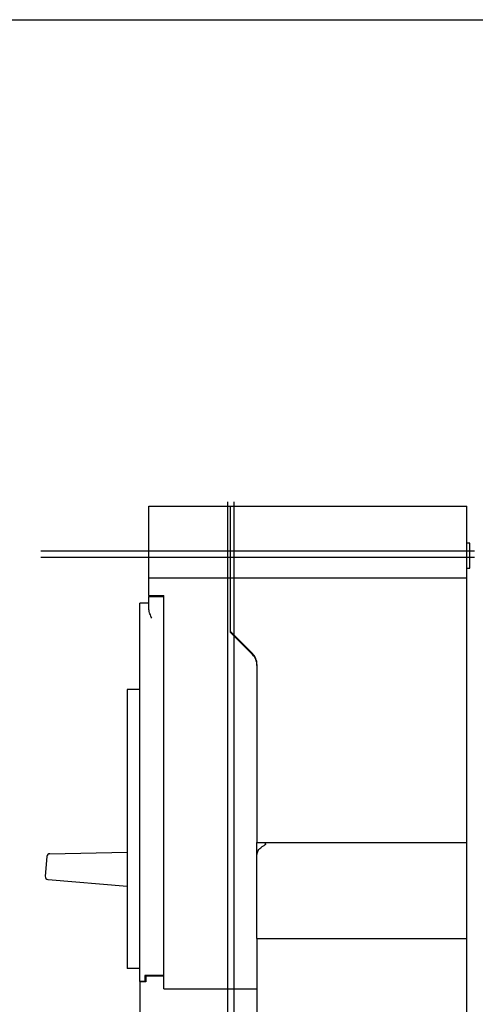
# Model space of a CAD drawing. Extents: x 0 to 22, y 0 to 17.
# Tile 4 of 6: x 10.4 to 15.2, y 6.7 to 17. Entities that reach past the tile are written whole.
import ezdxf

# ---------------------------------------------------------------- set-up
doc = ezdxf.new("R2010")
doc.units = 0
doc.header["$LTSCALE"] = 1.21
doc.layers.get('0').update_dxf_attribs({"linetype": 'CONTINUOUS'})

msp = doc.modelspace()

# ---------------------------------------------------------------- linework, layer by layer
at = {"color": 7, "linetype": 'CONTINUOUS'}
msp.add_line((0, 17), (22, 17), dxfattribs=at)
at = {"color": 6, "linetype": 'CONTINUOUS'}
for p, q in [((11.76, 11.005), (11.76, 11.934)), ((11.76, 11.934), (12.608, 11.934)), ((12.608, 10.621), (12.608, 11.934)), ((12.61, 10.629), (12.61, 11.934)), ((12.61, 11.934), (15.073, 11.934)), ((15.073, 4.934), (15.073, 11.934)), ((12.61, 11.809), (12.608, 11.809)), ((15.104, 11.549), (15.073, 11.549)), ((15.104, 11.289), (15.104, 11.549)), ((15.073, 11.289), (15.104, 11.289)), ((12.608, 11.184), (11.76, 11.184)), ((15.073, 11.184), (12.61, 11.184)), ((12.61, 11.163), (12.608, 11.163)), ((11.76, 10.86), (11.76, 10.994)), ((11.916, 6.909), (11.916, 11.005)), ((12.608, 10.997), (12.61, 10.997)), ((11.664, 6.987), (11.664, 10.924)), ((11.76, 10.924), (11.664, 10.924)), ((12.608, 10.621), (12.838, 10.391)), ((11.534, 10.027), (11.534, 7.121)), ((11.664, 10.027), (11.534, 10.027)), ((12.885, 7.434), (12.885, 8.434)), ((12.885, 8.434), (15.073, 8.434)), ((12.975, 8.42), (12.975, 8.434)), ((10.728, 8.317), (11.534, 8.331)), ((10.697, 8.289), (10.679, 8.082)), ((10.708, 8.048), (11.534, 7.98)), ((12.885, 7.434), (15.073, 7.434)), ((11.664, 7.121), (11.534, 7.121)), ((11.717, 6.987), (11.664, 6.987)), ((11.668, 5.876), (11.668, 6.981)), ((11.916, 7.043), (11.728, 7.043))]:
    msp.add_line(p, q, dxfattribs=at)
at = {"color": 2, "linetype": 'CONTINUOUS'}
for p, q in [((12.577, 11.98), (12.577, 4.887)), ((15.15, 11.401), (10.633, 11.401)), ((11.76, 11.005), (11.76, 10.994)), ((11.76, 11.005), (11.916, 11.005)), ((11.76, 10.994), (11.916, 10.994)), ((12.61, 10.844), (12.608, 10.844)), ((12.608, 10.627), (12.612, 10.627)), ((12.838, 10.401), (12.61, 10.629)), ((12.885, 10.287), (12.885, 8.434)), ((12.885, 8.309), (12.886, 8.309)), ((12.885, 7.434), (12.885, 6.432)), ((11.728, 6.981), (11.668, 6.981)), ((11.916, 7.049), (11.717, 7.049)), ((11.717, 7.049), (11.717, 6.987)), ((11.728, 7.043), (11.728, 6.981)), ((11.916, 6.909), (12.885, 6.909))]:
    msp.add_line(p, q, dxfattribs=at)
at = {"color": 1, "linetype": 'CONTINUOUS'}
for p, q in [((12.643, 11.98), (12.643, 4.887)), ((15.15, 11.467), (10.633, 11.467))]:
    msp.add_line(p, q, dxfattribs=at)
at = {"color": 2, "linetype": 'CONTINUOUS'}
msp.add_arc((12.725, 10.287), 0.16, 0, 45, dxfattribs=at)
at = {"color": 6, "linetype": 'CONTINUOUS'}
for centre, radius, start, end in [((12.725, 10.277), 0.16, 0, 45), ((10.728, 8.286), 0.031, 91.0253, 175), ((10.71, 8.079), 0.031, 175.0006, 265.3204)]:
    msp.add_arc(centre, radius, start, end, dxfattribs=at)
for points, knots in [([(11.79, 10.768), (11.786, 10.776), (11.779, 10.791), (11.77, 10.814), (11.762, 10.837), (11.76, 10.852), (11.76, 10.86)], [0, 0, 0, 0, 0.264342, 0.524188, 0.771739, 1, 1, 1, 1]), ([(12.975, 8.42), (12.975, 8.418), (12.973, 8.413), (12.967, 8.407), (12.962, 8.404), (12.96, 8.402)], [0, 0, 0, 0, 0.272816, 0.615319, 1, 1, 1, 1]), ([(12.886, 8.309), (12.886, 8.316), (12.889, 8.331), (12.898, 8.352), (12.914, 8.371), (12.935, 8.388), (12.951, 8.398), (12.96, 8.402)], [0, 0, 0, 0, 0.169309, 0.352815, 0.551618, 0.766758, 1, 1, 1, 1])]:
    msp.add_open_spline(points, degree=3, knots=knots, dxfattribs=at)

doc.saveas('drawing.dxf')
